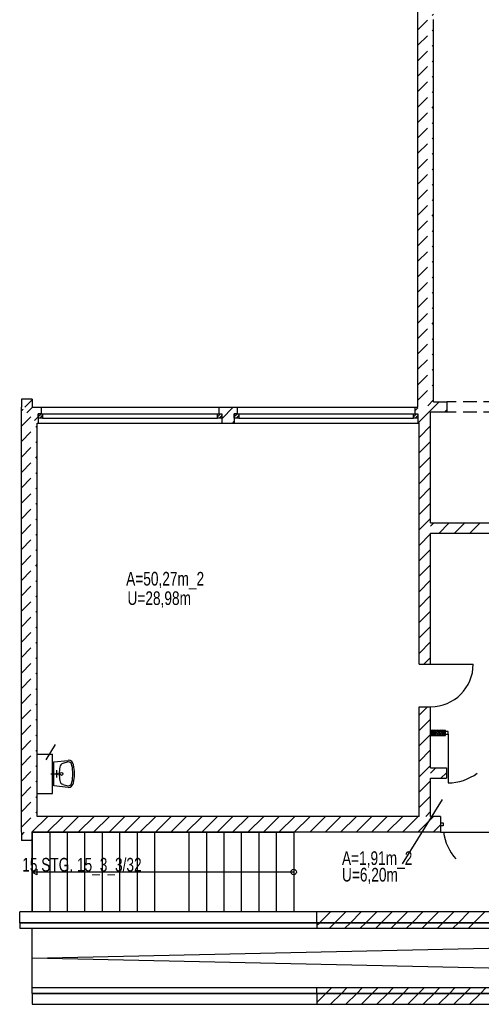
# Model space of a CAD drawing. Header units: metres. Extents: x 940 to 7099, y 1470 to 4983.
# Tile 1 of 15: x 1297 to 2143, y 1470 to 3276. Entities that reach past the tile are written whole.
import ezdxf

# ---------------------------------------------------------------- set-up
doc = ezdxf.new("R2010")
doc.units = ezdxf.units.M
doc.header["$LTSCALE"] = 100
doc.header["$MEASUREMENT"] = 0
doc.linetypes.add('DASHDOT', pattern=[1, 0.5, -0.25, 0, -0.25])
doc.linetypes.add('HIDDEN', pattern=[0.375, 0.25, -0.125])
for name, color, linetype in [('1', 2, 'Continuous'), ('108', 71, 'Continuous'), ('2', 2, 'Continuous'), ('20', 211, 'Continuous'), ('22', 211, 'Continuous'), ('30', 5, 'Continuous'), ('32', 2, 'Continuous'), ('36', 3, 'Continuous'), ('54', 2, 'Continuous'), ('6', 2, 'Continuous'), ('64', 7, 'Continuous'), ('67', 2, 'Continuous'), ('68', 211, 'Continuous'), ('69', 6, 'Continuous'), ('74', 6, 'Continuous')]:
    doc.layers.add(name, color=color, linetype=linetype)

msp = doc.modelspace()

# ---------------------------------------------------------------- linework, layer by layer
at = {"layer": '1', "linetype": 'Continuous'}
for p, q in [((2055.5, 2575), (2079.5, 2575)), ((2079.5, 2575), (2079.5, 2556)), ((2079.5, 2556), (2050, 2556))]:
    msp.add_line(p, q, dxfattribs=at)
at = {"layer": '108', "linetype": 'Continuous'}
for p, q in [((1320, 1640), (1320, 1786)), ((1320, 1786), (1799, 1786)), ((1320, 1786), (1320, 1640)), ((1352, 1786), (1352, 1640)), ((1384, 1786), (1384, 1640)), ((1416, 1786), (1416, 1640)), ((1448, 1786), (1448, 1640)), ((1480, 1786), (1480, 1640)), ((1512, 1786), (1512, 1640)), ((1544, 1786), (1544, 1640)), ((1607, 1786), (1607, 1640)), ((1639, 1786), (1639, 1640)), ((1671, 1786), (1671, 1640)), ((1703, 1786), (1703, 1640)), ((1735, 1786), (1735, 1640)), ((1767, 1786), (1767, 1640)), ((1799, 1786), (1799, 1640)), ((1799, 1786), (1799, 1640)), ((1328.6603, 1718), (1320, 1713)), ((1328.6603, 1718), (1328.6603, 1708)), ((1799, 1713), (1320, 1713)), ((1328.6603, 1708), (1320, 1713))]:
    msp.add_line(p, q, dxfattribs=at)
at = {"layer": '2', "linetype": 'Continuous'}
for p, q in [((1320, 1646), (1320, 1640)), ((1320, 1555.25), (3829, 1610)), ((1320, 1500.5), (1320, 1610)), ((3829, 1500.5), (1320, 1555.25))]:
    msp.add_line(p, q, dxfattribs=at)
at = {"layer": '20', "linetype": 'Continuous'}
for p, q in [((1310.246, 2554.754), (1320.4921, 2565)), ((1667.25, 2544.0624), (1688.1876, 2565)), ((2021, 2558.4012), (2026.5872, 2563.9884)), ((2046.8831, 2556), (2065.8831, 2575)), ((1324.3882, 2540.6118), (1331, 2547.2237)), ((2029, 2538.1169), (2046.8831, 2556)), ((2075.1674, 2556), (2079.5, 2560.3326)), ((1687.4719, 2536), (1690.25, 2538.7781)), ((2026.8831, 2536), (2028.832, 2537.9489)), ((2029, 2509.8326), (2050, 2530.8326)), ((2029, 2481.5483), (2050, 2502.5483)), ((2029, 2453.2641), (2050, 2474.2641)), ((2029, 2424.9798), (2050, 2445.9798)), ((2029, 2396.6955), (2050, 2417.6955)), ((2029, 2368.4113), (2050, 2389.4113)), ((2029, 2340.127), (2050, 2361.127)), ((2029, 2311.8427), (2050, 2332.8427)), ((2029, 2283.5584), (2050, 2304.5584)), ((2029, 2255.2742), (2050, 2276.2742)), ((2029, 2226.9899), (2050, 2247.9899)), ((2029, 2198.7056), (2050, 2219.7056)), ((2029, 2170.4214), (2050, 2191.4214)), ((2029, 2142.1371), (2050, 2163.1371)), ((2029, 2113.8528), (2050, 2134.8528)), ((2037.4315, 2094), (2050, 2106.5685)), ((2029, 2000.7157), (2044.2843, 2016)), ((2029, 1972.4315), (2050, 1993.4315)), ((2051.0752, 1971.031), (2051.4248, 1969.969)), ((2053.9248, 1971.031), (2053.5752, 1969.969)), ((2056.0752, 1971.031), (2056.4248, 1969.969)), ((2058.9248, 1971.031), (2058.5752, 1969.969)), ((2061.0752, 1971.031), (2061.4248, 1969.969)), ((2063.9248, 1971.031), (2063.5752, 1969.969)), ((2066.0752, 1971.031), (2066.4248, 1969.969)), ((2068.9248, 1971.031), (2068.5752, 1969.969)), ((2071.0752, 1971.031), (2071.4248, 1969.969)), ((2073.9248, 1971.031), (2073.5752, 1969.969)), ((2076.0752, 1971.031), (2076.4248, 1969.969)), ((2029, 1944.1472), (2050, 1965.1472)), ((2051.0752, 1965.031), (2051.4248, 1963.969)), ((2053.9248, 1965.031), (2053.5752, 1963.969)), ((2056.0752, 1965.031), (2056.4248, 1963.969)), ((2058.9248, 1965.031), (2058.5752, 1963.969)), ((2061.0752, 1965.031), (2061.4248, 1963.969)), ((2063.9248, 1965.031), (2063.5752, 1963.969)), ((2066.0752, 1965.031), (2066.4248, 1963.969)), ((2068.9248, 1965.031), (2068.5752, 1963.969)), ((2071.0752, 1965.031), (2071.4248, 1963.969)), ((2073.9248, 1965.031), (2073.5752, 1963.969)), ((2076.0752, 1965.031), (2076.4248, 1963.969)), ((2029, 1915.8629), (2050, 1936.8629)), ((2029, 1887.5786), (2050, 1908.5786)), ((2029, 1859.2944), (2050, 1880.2944)), ((2029, 1831.0101), (2050, 1852.0101)), ((2041.2742, 1815), (2050, 1823.7258)), ((1300, 1780.8326), (1305.1674, 1786)), ((1318.4517, 1771), (1320, 1772.5483)), ((1846.2742, 1620), (1866.2742, 1640)), ((1874.5584, 1620), (1894.5584, 1640)), ((1902.8427, 1620), (1922.8427, 1640)), ((1931.127, 1620), (1951.127, 1640)), ((1959.4113, 1620), (1979.4113, 1640)), ((1987.6955, 1620), (2007.6955, 1640)), ((2015.9798, 1620), (2035.9798, 1640)), ((2044.2641, 1620), (2064.2641, 1640)), ((2072.5483, 1620), (2092.5483, 1640)), ((2100.8326, 1620), (2120.8326, 1640)), ((2129.1169, 1620), (2149.1169, 1640)), ((1841.6858, 1615.4116), (1846.2742, 1620)), ((1864.5584, 1610), (1874.5584, 1620)), ((1892.8427, 1610), (1902.8427, 1620)), ((1921.127, 1610), (1931.127, 1620)), ((1949.4113, 1610), (1959.4113, 1620)), ((1977.6955, 1610), (1987.6955, 1620)), ((2005.9798, 1610), (2015.9798, 1620)), ((2034.2641, 1610), (2044.2641, 1620)), ((2062.5483, 1610), (2072.5483, 1620)), ((2090.8326, 1610), (2100.8326, 1620)), ((2119.1169, 1610), (2129.1169, 1620)), ((1858.1955, 1490.5), (1868.1955, 1500.5)), ((1886.4798, 1490.5), (1896.4798, 1500.5)), ((1914.7641, 1490.5), (1924.7641, 1500.5)), ((1943.0483, 1490.5), (1953.0483, 1500.5)), ((1971.3326, 1490.5), (1981.3326, 1500.5)), ((1999.6169, 1490.5), (2009.6169, 1500.5)), ((2027.9012, 1490.5), (2037.9012, 1500.5)), ((2056.1854, 1490.5), (2066.1854, 1500.5)), ((2084.4697, 1490.5), (2094.4697, 1500.5)), ((2112.754, 1490.5), (2122.754, 1500.5)), ((2141.0382, 1490.5), (2151.0382, 1500.5)), ((1841.6858, 1473.9903), (1858.1955, 1490.5)), ((1866.4798, 1470.5), (1886.4798, 1490.5)), ((1894.7641, 1470.5), (1914.7641, 1490.5)), ((1923.0483, 1470.5), (1943.0483, 1490.5)), ((1951.3326, 1470.5), (1971.3326, 1490.5)), ((1979.6169, 1470.5), (1999.6169, 1490.5)), ((2007.9012, 1470.5), (2027.9012, 1490.5)), ((2036.1854, 1470.5), (2056.1854, 1490.5)), ((2064.4697, 1470.5), (2084.4697, 1490.5)), ((2092.754, 1470.5), (2112.754, 1490.5)), ((2121.0382, 1470.5), (2141.0382, 1490.5))]:
    msp.add_line(p, q, dxfattribs=at)
for centre, start, end in [((2050, 1969.5), 270, 18.2205), ((2052.5, 1971.5), 341.7795, 198.2205), ((2055, 1969.5), 161.7795, 270), ((2055, 1969.5), 270, 18.2205), ((2057.5, 1971.5), 341.7795, 198.2205), ((2060, 1969.5), 161.7795, 270), ((2060, 1969.5), 270, 18.2205), ((2062.5, 1971.5), 341.7795, 198.2205), ((2065, 1969.5), 161.7795, 270), ((2065, 1969.5), 270, 18.2205), ((2067.5, 1971.5), 341.7795, 198.2205), ((2070, 1969.5), 161.7795, 270), ((2070, 1969.5), 270, 18.2205), ((2072.5, 1971.5), 341.7795, 198.2205), ((2075, 1969.5), 161.7795, 270), ((2075, 1969.5), 270, 18.2205), ((2077.5, 1971.5), 109.4712, 198.2205), ((2052.5, 1965.5), 341.7795, 198.2205), ((2050, 1963.5), 340.5369, 18.2205), ((2055, 1963.5), 161.7795, 199.4631), ((2057.5, 1965.5), 341.7795, 198.2205), ((2055, 1963.5), 340.5369, 18.2205), ((2060, 1963.5), 161.7795, 199.4631), ((2062.5, 1965.5), 341.7795, 198.2205), ((2060, 1963.5), 340.5369, 18.2205), ((2065, 1963.5), 161.7795, 199.4631), ((2067.5, 1965.5), 341.7795, 198.2205), ((2065, 1963.5), 340.5369, 18.2205), ((2070, 1963.5), 161.7795, 199.4631), ((2072.5, 1965.5), 341.7795, 198.2205), ((2070, 1963.5), 340.5369, 18.2205), ((2075, 1963.5), 161.7795, 199.4631), ((2077.5, 1965.5), 109.4712, 198.2205), ((2075, 1963.5), 340.5369, 18.2205)]:
    msp.add_arc(centre, 1.5, start, end, dxfattribs=at)
at = {"layer": '22', "linetype": 'HIDDEN'}
for p, q in [((2026.5, 3256.8658), (2055.5, 3285.8658)), ((2026.5, 3228.5815), (2055.5, 3257.5815)), ((2026.5, 3200.2973), (2055.5, 3229.2973)), ((2026.5, 3172.013), (2055.5, 3201.013)), ((2026.5, 3143.7287), (2055.5, 3172.7287)), ((2026.5, 3115.4444), (2055.5, 3144.4444)), ((2026.5, 3087.1602), (2055.5, 3116.1602)), ((2026.5, 3058.8759), (2055.5, 3087.8759)), ((2026.5, 3030.5916), (2055.5, 3059.5916)), ((2026.5, 3002.3074), (2055.5, 3031.3074)), ((2026.5, 2974.0231), (2055.5, 3003.0231)), ((2026.5, 2945.7388), (2055.5, 2974.7388)), ((2026.5, 2917.4545), (2055.5, 2946.4545)), ((2026.5, 2889.1703), (2055.5, 2918.1703)), ((2026.5, 2860.886), (2055.5, 2889.886)), ((2026.5, 2832.6017), (2055.5, 2861.6017)), ((2026.5, 2804.3175), (2055.5, 2833.3175)), ((2026.5, 2776.0332), (2055.5, 2805.0332)), ((2026.5, 2747.7489), (2055.5, 2776.7489)), ((2026.5, 2719.4646), (2055.5, 2748.4646)), ((2026.5, 2691.1804), (2055.5, 2720.1804)), ((2026.5, 2662.8961), (2055.5, 2691.8961)), ((2026.5, 2634.6118), (2055.5, 2663.6118)), ((2026.5, 2606.3276), (2055.5, 2635.3276)), ((2026.5, 2578.0433), (2055.5, 2607.0433)), ((1306.3499, 2565), (1320, 2578.6501)), ((2044.5988, 2567.8579), (2055.5, 2578.759)), ((1300, 2558.6501), (1303.175, 2561.825)), ((1300, 2530.3658), (1317.3171, 2547.6829)), ((1300, 2502.0815), (1329, 2531.0815)), ((1300, 2473.7973), (1329, 2502.7973)), ((1300, 2445.513), (1329, 2474.513)), ((1300, 2417.2287), (1329, 2446.2287)), ((1300, 2388.9444), (1329, 2417.9444)), ((1300, 2360.6602), (1329, 2389.6602)), ((1300, 2332.3759), (1329, 2361.3759)), ((2050, 2346.9848), (2056.0152, 2353)), ((2065.2994, 2334), (2084.2994, 2353)), ((2093.5837, 2334), (2112.5837, 2353)), ((2121.868, 2334), (2140.868, 2353)), ((1300, 2304.0916), (1329, 2333.0916)), ((1300, 2275.8074), (1329, 2304.8074)), ((1300, 2247.5231), (1329, 2276.5231)), ((1300, 2219.2388), (1329, 2248.2388)), ((1300, 2190.9545), (1329, 2219.9545)), ((1300, 2162.6703), (1329, 2191.6703)), ((1300, 2134.386), (1329, 2163.386)), ((1300, 2106.1017), (1329, 2135.1017)), ((1300, 2077.8175), (1329, 2106.8175)), ((1300, 2049.5332), (1329, 2078.5332)), ((1300, 2021.2489), (1329, 2050.2489)), ((1300, 1992.9646), (1329, 2021.9646)), ((1300, 1964.6804), (1329, 1993.6804)), ((1300, 1936.3961), (1329, 1965.3961)), ((1300, 1908.1118), (1329, 1937.1118)), ((1300, 1879.8276), (1329, 1908.8276)), ((2050, 1894.4365), (2059.5635, 1904)), ((1300, 1851.5433), (1329, 1880.5433)), ((2068.8478, 1885), (2079, 1895.1522)), ((1300, 1823.259), (1329, 1852.259)), ((1300, 1794.9747), (1329, 1823.9747))]:
    msp.add_line(p, q, dxfattribs=at)
at = {"layer": '22', "linetype": 'Continuous'}
for p, q in [((1319.3095, 1786), (1348.3095, 1815)), ((1347.5938, 1786), (1376.5938, 1815)), ((1375.8781, 1786), (1404.8781, 1815)), ((1404.1623, 1786), (1433.1623, 1815)), ((1432.4466, 1786), (1461.4466, 1815)), ((1460.7309, 1786), (1489.7309, 1815)), ((1489.0152, 1786), (1518.0152, 1815)), ((1517.2994, 1786), (1546.2994, 1815)), ((1545.5837, 1786), (1574.5837, 1815)), ((1573.868, 1786), (1602.868, 1815)), ((1602.1522, 1786), (1631.1522, 1815)), ((1630.4365, 1786), (1659.4365, 1815)), ((1658.7208, 1786), (1687.7208, 1815)), ((1687.0051, 1786), (1716.0051, 1815)), ((1715.2893, 1786), (1744.2893, 1815)), ((1743.5736, 1786), (1772.5736, 1815)), ((1771.8579, 1786), (1800.8579, 1815)), ((1800.1421, 1786), (1829.1421, 1815)), ((1828.4264, 1786), (1857.4264, 1815)), ((1856.7107, 1786), (1885.7107, 1815)), ((1884.9949, 1786), (1913.9949, 1815)), ((1913.2792, 1786), (1942.2792, 1815)), ((1941.5635, 1786), (1970.5635, 1815)), ((1969.8478, 1786), (1998.8478, 1815)), ((1998.132, 1786), (2027.132, 1815)), ((2026.4163, 1786), (2055.4163, 1815)), ((2054.7006, 1786), (2068, 1799.2994))]:
    msp.add_line(p, q, dxfattribs=at)
at = {"layer": '32', "color": 7, "linetype": 'Continuous'}
for p, q in [((2026.5, 2565), (2026.5, 4006)), ((2055.5, 2575), (2055.5, 3276)), ((1320, 2580), (1300, 2580)), ((1300, 2580), (1300, 2565)), ((1300, 1786), (1300, 2565)), ((1320, 2580), (1320, 2565)), ((1320, 2565), (1336.5, 2565)), ((1661.75, 2565), (1695.75, 2565)), ((2021, 2565), (2026.5, 2565)), ((2050, 2353), (2050, 2556)), ((1329, 2536), (1331, 2536)), ((1329, 1815), (1329, 2536)), ((1667.25, 2536), (1690.25, 2536)), ((2026.5, 2536), (2029, 2536)), ((2029, 2094), (2029, 2536)), ((2050, 2353), (2207, 2353)), ((2050, 2094), (2050, 2334)), ((2050, 2334), (2207, 2334)), ((2029, 1815), (2029, 2016)), ((2050, 1904), (2050, 2016)), ((2050, 1973.0002), (2077, 1973.0002)), ((2050, 1963.0002), (2077, 1963.0002)), ((1329, 1929), (1357, 1929)), ((1329, 1857), (1329, 1929)), ((1357, 1857), (1357, 1929)), ((2050, 1904), (2079, 1904)), ((2050, 1815), (2050, 1885)), ((2050, 1885), (2079, 1885)), ((1329, 1857), (1357, 1857)), ((2029, 1815), (1329, 1815)), ((2068, 1815), (2050, 1815)), ((1300, 1786), (1300, 1771)), ((1320, 1771), (1300, 1771)), ((2068, 1786), (1320, 1786)), ((1320, 1786), (1320, 1771)), ((1297, 1620), (1297, 1640)), ((1841.6858, 1640), (1297, 1640)), ((1841.6858, 1620), (1841.6858, 1640)), ((3009.4509, 1640), (1841.6858, 1640)), ((1841.6858, 1620), (1297, 1620)), ((1297, 1620), (1297, 1610)), ((1297, 1620), (1841.6858, 1620)), ((1297, 1610), (1841.6858, 1610)), ((1841.6858, 1620), (1841.6858, 1610)), ((3009.4509, 1620), (1841.6858, 1620)), ((1841.6858, 1620), (2916.7045, 1620)), ((1841.6858, 1610), (2916.7045, 1610)), ((1320, 1490.5), (1320, 1500.5)), ((1841.6858, 1500.5), (1320, 1500.5)), ((1841.6858, 1490.5), (1841.6858, 1500.5)), ((2916.7045, 1500.5), (1841.6858, 1500.5)), ((1841.6858, 1490.5), (1320, 1490.5)), ((1320, 1490.5), (1320, 1470.5)), ((1320, 1490.5), (1841.6858, 1490.5)), ((1841.6858, 1490.5), (1841.6858, 1470.5)), ((2916.7045, 1490.5), (1841.6858, 1490.5)), ((1841.6858, 1490.5), (3829, 1490.5)), ((1320, 1470.5), (1841.6858, 1470.5)), ((1841.6858, 1470.5), (3829, 1470.5))]:
    msp.add_line(p, q, dxfattribs=at)
at = {"layer": '36', "linetype": 'Continuous'}
for p, q in [((1359.75, 1915), (1385.875, 1917.75)), ((1359.75, 1871), (1359.75, 1915)), ((1385.875, 1915), (1376.25, 1912.25)), ((1385.875, 1868.25), (1359.75, 1871)), ((1376.25, 1873.75), (1385.875, 1871))]:
    msp.add_line(p, q, dxfattribs=at)
at = {"layer": '36', "linetype": 'DASHDOT'}
for p, q in [((1365.25, 1886.125), (1365.25, 1899.875)), ((1354.25, 1893), (1368, 1893))]:
    msp.add_line(p, q, dxfattribs=at)
at = {"layer": '36', "linetype": 'Continuous'}
for centre, radius in [((1373.5, 1893), 2.75), ((1365.25, 1893), 1.375)]:
    msp.add_circle(centre, radius, dxfattribs=at)
for centre, radius, start, end in [((1385.875, 1908.125), 9.7227, 8.1301, 90), ((1385.875, 1908.125), 6.875, 0, 90), ((1432.625, 1893), 63.1004, 168.6901, 191.3099), ((1377.625, 1905.375), 7.0112, 101.3099, 180), ((1324, 1893), 70.3941, 347.5926, 12.4074), ((1324, 1893), 73.3792, 347.0054, 12.9946), ((1377.625, 1880.625), 6.875, 180, 260.5377), ((1385.875, 1877.875), 6.875, 270, 0), ((1385.875, 1877.875), 9.625, 270, 351.8699)]:
    msp.add_arc(centre, radius, start, end, dxfattribs=at)
at = {"layer": '54', "linetype": 'Continuous'}
msp.add_circle((1799, 1713), 5, dxfattribs=at)
at = {"layer": '6', "linetype": 'Continuous'}
for p, q in [((1345.7665, 1918.566), (1362.4176, 1947.1015)), ((1998.1332, 1728.1808), (2071.8739, 1845.8897))]:
    msp.add_line(p, q, dxfattribs=at)
at = {"layer": '64', "linetype": 'Continuous'}
for p, q in [((1336.5, 2565), (1336.5, 2553)), ((1661.75, 2565), (1661.75, 2553)), ((1695.75, 2565), (1695.75, 2553)), ((2021, 2565), (2021, 2553)), ((1336.5, 2553), (1331, 2553)), ((1331, 2553), (1331, 2536)), ((1661.75, 2553), (1667.25, 2553)), ((1667.25, 2553), (1667.25, 2536)), ((1695.75, 2553), (1690.25, 2553)), ((1690.25, 2553), (1690.25, 2536)), ((2021, 2553), (2026.5, 2553)), ((2026.5, 2553), (2026.5, 2536)), ((2029, 2094), (2050, 2094)), ((2029, 2016), (2050, 2016)), ((2077, 1963.0002), (2077, 1973.0002)), ((2079, 1904), (2079, 1885)), ((2068, 1815), (2068, 1786))]:
    msp.add_line(p, q, dxfattribs=at)
at = {"layer": '67', "linetype": 'Continuous'}
for p, q in [((1336.5, 2565), (1661.75, 2565)), ((1695.75, 2565), (2021, 2565)), ((1331, 2553), (1339, 2553)), ((1331, 2545), (1331, 2553)), ((1336.5, 2553), (1661.75, 2553)), ((1339, 2553), (1339, 2545)), ((1339, 2553), (1659.25, 2553)), ((1659.25, 2553), (1667.25, 2553)), ((1659.25, 2545), (1659.25, 2553)), ((1667.25, 2553), (1667.25, 2545)), ((1690.25, 2553), (1698.25, 2553)), ((1690.25, 2545), (1690.25, 2553)), ((1695.75, 2553), (2021, 2553)), ((1698.25, 2553), (1698.25, 2545)), ((1698.25, 2553), (2018.5, 2553)), ((2018.5, 2553), (2026.5, 2553)), ((2018.5, 2545), (2018.5, 2553)), ((2026.5, 2553), (2026.5, 2545)), ((1339, 2545), (1331, 2545)), ((1331, 2536), (1667.25, 2536)), ((1339, 2545), (1659.25, 2545)), ((1667.25, 2545), (1659.25, 2545)), ((1698.25, 2545), (1690.25, 2545)), ((1690.25, 2536), (2026.5, 2536)), ((1698.25, 2545), (2018.5, 2545)), ((2026.5, 2545), (2018.5, 2545)), ((2050, 2094), (2128, 2094)), ((2082, 1970.5002), (2077, 1970.5002)), ((2082, 1965.5002), (2082, 1970.5002)), ((2077, 1965.5002), (2082, 1965.5002)), ((2082, 1965.5002), (2082, 1876.5002)), ((2068, 1803), (2073, 1803)), ((2073, 1798), (2068, 1798)), ((2073, 1803), (2073, 1798)), ((2068, 1786), (2170, 1786))]:
    msp.add_line(p, q, dxfattribs=at)
for centre, radius, start, end in [((2050, 2094), 78, 270, 0), ((2082, 1965.5002), 89, 270, 306.8375), ((2165, 1798), 92, 187.5415, 221.464)]:
    msp.add_arc(centre, radius, start, end, dxfattribs=at)
at = {"layer": '68', "linetype": 'Continuous'}
for p, q in [((1331, 2547.3431), (1336.6569, 2553)), ((1334.3137, 2545), (1339, 2549.6863)), ((1659.25, 2547.3431), (1664.9069, 2553)), ((1662.5637, 2545), (1667.25, 2549.6863)), ((1690.25, 2547.3431), (1695.9069, 2553)), ((1693.5637, 2545), (1698.25, 2549.6863)), ((2018.5, 2547.3431), (2024.1569, 2553)), ((2021.8137, 2545), (2026.5, 2549.6863))]:
    msp.add_line(p, q, dxfattribs=at)
at = {"layer": '74', "linetype": 'HIDDEN'}
for p, q in [((2359.5, 2575), (2079.5, 2575)), ((2359.5, 2556), (2079.5, 2556))]:
    msp.add_line(p, q, dxfattribs=at)

# ---------------------------------------------------------------- texts
at = {"layer": '30', "width": 0.75}
for s, p in [('A=50,27m_2', (1492.0584, 2238.2527)), ('U=28,98m', (1494.4371, 2202.5833)), ('A=1,91m_2', (1887.5223, 1725.9514)), ('U=6,20m', (1887.5223, 1695.6325))]:
    msp.add_text(s, height=25, dxfattribs=at).set_placement(p)
at = {"layer": '69', "width": 0.75}
msp.add_text(' 15 STG. 15_3_3/32', height=25, dxfattribs=at).set_placement((1294.6238, 1713.913))

doc.saveas('drawing.dxf')
